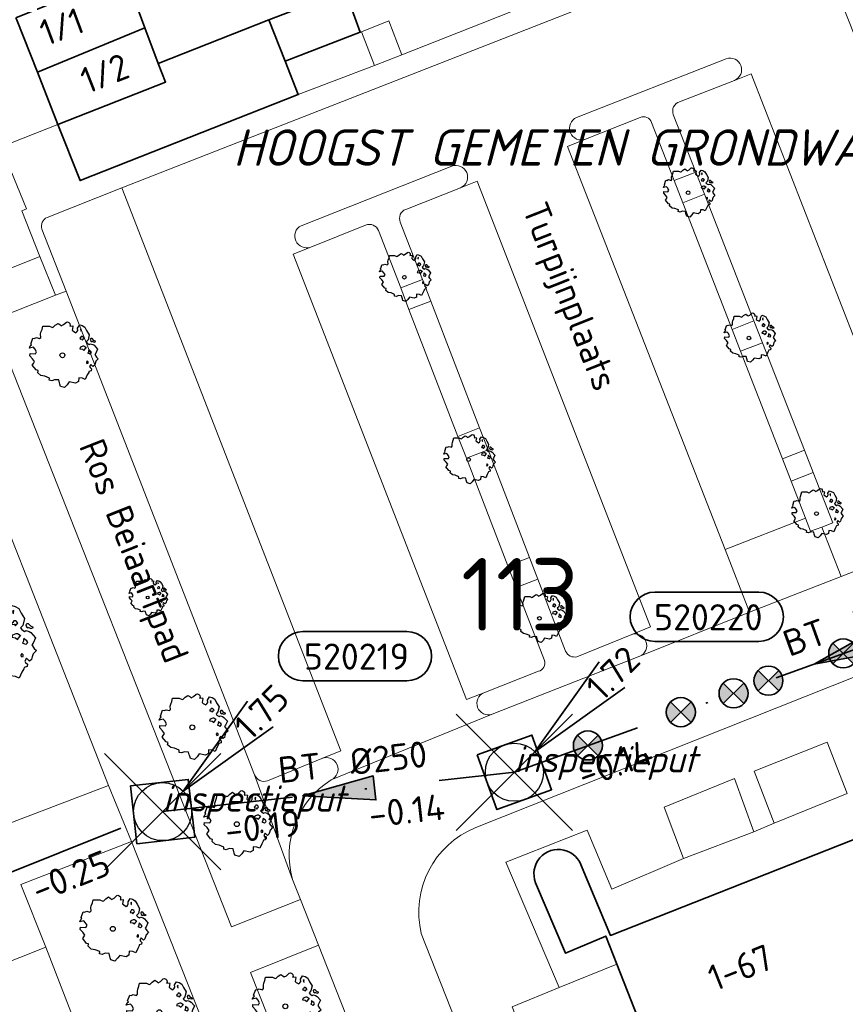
# Model space of a CAD drawing. Header units: metres. Extents: x 152391 to 157968, y 462336 to 467280.
# Tile 241 of 256: x 155077 to 155119, y 464645 to 464696. Entities that reach past the tile are written whole.
import ezdxf
from ezdxf.enums import TextEntityAlignment as Align

# ---------------------------------------------------------------- set-up
doc = ezdxf.new("R2010")
doc.units = ezdxf.units.M
doc.header["$LTSCALE"] = 0.75
doc.header["$PDMODE"] = 3
doc.header["$PDSIZE"] = 3
doc.linetypes.add('RI-VWA_BETON', pattern=[19, 9, -5, 0, -5])
doc.layers.get('0').update_dxf_attribs({"lineweight": 25})
doc.layers.get('defpoints').update_dxf_attribs({"lineweight": 25})
for name, color, linetype, lineweight in [('B-GV-GR-BOOM-S', 252, 'Continuous', 25), ('B-WE-GR-BEPLANTING_CULTUUR_BODEMBEDEKKER-GV', 251, 'Continuous', 18), ('B-WE-GR-BEPLANTING_CULTUUR_HEESTERS-GV', 251, 'Continuous', 18), ('B-WE-GR-GROENVOORZIENING-GV', 251, 'Continuous', 18), ('B-WE-GR-HAAG-GV', 251, 'Continuous', 13), ('B-WE-OG-BEBOUWING-GV', 6, 'Continuous', 35), ('B-WE-OG-BEBOUWING-T18', 1, 'Continuous', 18), ('B-WE-OG-TERREIN_CULTUURSCHEIDING-GV', 251, 'Continuous', 18), ('B-WE-OG-TOPOGRAFIE-T18', 1, 'Continuous', 18), ('B-WE-VH-VERHARDING_BETONSTRAATSTEEN-GV', 251, 'Continuous', 18), ('B-WE-VH-VERHARDING_TEGEL-GV', 251, 'Continuous', 18), ('N-OI-RI-T50', 130, 'Continuous', 50), ('N-OI-RI-VWA_PUTNUMMER-S @ 0.75', 36, 'Continuous', 35), ('N-OI-RI-VWA_RIOOLPUT_INSPECTIEPUT-S', 36, 'Continuous', 35), ('N-OI-RI-VWA_STROOMRICHTING-S @ 0.75', 36, 'Continuous', 35), ('N-OI-RI-VWA_TRANSPORTLEIDING_BETON_250-G', 36, 'RI-VWA_BETON', 35), ('N-OI-WH-T25', 2, 'Continuous', 25)]:
    doc.layers.add(name, color=color, linetype=linetype, lineweight=lineweight)
doc.layers.add('inspectieput', color=7, linetype='Continuous', plot=False)
doc.layers.add('N-OI-RI-VRIJVERVAL_HULPSTUK-S', color=210, linetype='Continuous', lineweight=35, plot=False)
doc.styles.add('NLCS-ISO', font='isocpeur.ttf')
doc.styles.add('NLCS-ISO-M500-T18_CURSIEF', font='NLCS-ISO.ttf', dxfattribs={"oblique": 15, "height": 0.9})
doc.styles.add('NLCS-ISO-M750-T18', font='NLCS-ISO.ttf', dxfattribs={"height": 1.35})
doc.styles.add('NLCS-ISO-M750-T18_CURSIEF', font='NLCS-ISO.ttf', dxfattribs={"oblique": 15, "height": 1.35})
doc.styles.add('NLCS-ISO-M750-T50', font='NLCS-ISO.ttf', dxfattribs={"height": 3.75})

# ---------------------------------------------------------------- blocks, each defined once
blk = doc.blocks.new('*U116')
at = {"ltscale": 0.1}
blk.add_hatch(color=256, dxfattribs=at).paths.add_polyline_path([(-2.5, 0), (2.5, -0.833), (2.5, 0.833)])
at = {"ltscale": 0.1, "flags": 128}
blk.add_lwpolyline([(-2.5, 0), (2.5, -0.833), (2.5, 0.833)], close=True, dxfattribs=at)
at = {"ltscale": 0.1, "style": 'NLCS-ISO'}
for tag, p in [('MAT', (-1, 0.5)), ('BOBL', (-15.08, -3.24))]:
    blk.add_attdef(tag, text='', height=1.8, dxfattribs=at).set_placement(p, align=Align.BOTTOM_RIGHT)
for tag, p in [('DIA', (1, 0.5)), ('BOBR', (14.134, -0.002))]:
    blk.add_attdef(tag, text='', height=1.8, dxfattribs=at).set_placement(p, align=Align.BOTTOM_LEFT)
at = {"layer": 'defpoints', "ltscale": 0.1, "style": 'NLCS-ISO', "flags": 1}
blk.add_attdef('JVA', text='', height=1.8, dxfattribs=at).set_placement((0, -1), align=Align.TOP_CENTER)
blk = doc.blocks.new('*U117')
at = {"ltscale": 0.1}
blk.add_hatch(color=256, dxfattribs=at).paths.add_polyline_path([(-2.5, 0), (2.5, -0.833), (2.5, 0.833)])
at = {"ltscale": 0.1, "flags": 128}
blk.add_lwpolyline([(-2.5, 0), (2.5, -0.833), (2.5, 0.833)], close=True, dxfattribs=at)
at = {"ltscale": 0.1, "style": 'NLCS-ISO'}
for tag, p in [('MAT', (-1, 0.5)), ('BOBL', (-2.838, -3.24))]:
    blk.add_attdef(tag, text='', height=1.8, dxfattribs=at).set_placement(p, align=Align.BOTTOM_RIGHT)
for tag, p in [('DIA', (1, 0.5)), ('BOBR', (1.892, -3.242))]:
    blk.add_attdef(tag, text='', height=1.8, dxfattribs=at).set_placement(p, align=Align.BOTTOM_LEFT)
at = {"layer": 'defpoints', "ltscale": 0.1, "style": 'NLCS-ISO', "flags": 1}
blk.add_attdef('JVA', text='', height=1.8, dxfattribs=at).set_placement((0, -1), align=Align.TOP_CENTER)
blk = doc.blocks.new('*U118')
at = {"ltscale": 0.1}
blk.add_hatch(color=256, dxfattribs=at).paths.add_polyline_path([(-2.5, 0), (2.5, -0.833), (2.5, 0.833)])
at = {"ltscale": 0.1, "flags": 128}
blk.add_lwpolyline([(-2.5, 0), (2.5, -0.833), (2.5, 0.833)], close=True, dxfattribs=at)
at = {"ltscale": 0.1, "style": 'NLCS-ISO'}
for tag, p in [('BOBL', (-25.408, -3.24)), ('MAT', (-1, -3.74))]:
    blk.add_attdef(tag, text='', height=1.8, dxfattribs=at).set_placement(p, align=Align.BOTTOM_RIGHT)
for tag, p in [('BOBR', (24.462, -3.231)), ('DIA', (1, -3.74))]:
    blk.add_attdef(tag, text='', height=1.8, dxfattribs=at).set_placement(p, align=Align.BOTTOM_LEFT)
at = {"layer": 'defpoints', "ltscale": 0.1, "style": 'NLCS-ISO', "flags": 1}
blk.add_attdef('JVA', text='', height=1.8, dxfattribs=at).set_placement((0, -1), align=Align.TOP_CENTER)
blk = doc.blocks.new('B-SRI-PUT_VWA-SO')
at = {"flags": 128}
blk.add_lwpolyline([(-2, 2), (2, 2), (2, -2), (-2, -2)], close=True, dxfattribs=at)
at = {"lineweight": -3, "flags": 128}
blk.add_lwpolyline([(2, -2), (2, 2), (-2, 2), (-2, -2)], close=True, dxfattribs=at)
at = {"lineweight": -3}
blk.add_circle((0, 0), 2, dxfattribs=at)
blk = doc.blocks.new('*U178')
for q in [(5.834, 7.601), (7.601, 5.834)]:
    blk.add_line((1.414, 1.414), q)
blk.add_lwpolyline([(16.81, 12.391), (9.652, 12.391, 1), (9.652, 9.007), (16.81, 9.007, 1)], format="xyb", close=True)
at = {"ltscale": 0.1, "style": 'NLCS-ISO'}
blk.add_attdef('PUTHGT', text='', height=1.8, rotation=45, dxfattribs=at).set_placement((5.388, 5.428), align=Align.MIDDLE_LEFT)
blk.add_attdef('PUTNR', text='', height=1.8, dxfattribs=at).set_placement((13.333, 10.667), align=Align.MIDDLE_CENTER)
blk = doc.blocks.new('SRI-HULP')
h = blk.add_hatch(color=256)
h.dxf.hatch_style = 1
h.paths.add_polyline_path([(-0.707, 0.707, 0.198912), (-1, 0, 0.198912), (-0.707, -0.707), (0, 0)])
h = blk.add_hatch(color=256)
h.dxf.hatch_style = 1
h.paths.add_polyline_path([(1, 0, 0.198912), (0.707, 0.707), (0, 0), (0.707, -0.707, 0.198912)])
for p, q in [((-0.707, 0.707), (0.707, -0.707)), ((-0.707, -0.707), (0.707, 0.707))]:
    blk.add_line(p, q)
blk.add_circle((0, 0), 1)
blk = doc.blocks.new('ACMAP_ANN_TEMPLATE_type knoop')
at = {"layer": 'defpoints', "style": 'NLCS-ISO-M750-T18_CURSIEF', "oblique": 15}
blk.add_attdef('type_knoop', (0, 0), '', height=1.35, dxfattribs=at)
blk = doc.blocks.new('SGR-BOOM_0_10')
at = {"linetype": 'Continuous'}
for p, q in [((-0.82, 0.483), (-0.755, 0.511)), ((-0.755, 0.511), (-0.663, 0.483)), ((-0.663, 0.483), (-0.631, 0.52)), ((-0.637, 0.612), (-0.624, 0.668)), ((-0.631, 0.52), (-0.637, 0.612)), ((-0.624, 0.668), (-0.591, 0.751)), ((-0.591, 0.751), (-0.572, 0.843)), ((-0.572, 0.843), (-0.375, 0.843)), ((-0.375, 0.843), (-0.29, 0.806)), ((-0.29, 0.806), (-0.264, 0.815)), ((-0.264, 0.815), (-0.205, 0.871)), ((-0.205, 0.871), (-0.127, 0.926)), ((-0.127, 0.926), (-0.075, 0.889)), ((-0.075, 0.889), (-0.035, 0.852)), ((-0.035, 0.852), (0.037, 0.889)), ((0.037, 0.889), (0.115, 0.963)), ((0.115, 0.963), (0.148, 0.973)), ((0.148, 0.973), (0.187, 0.954)), ((0.187, 0.954), (0.22, 0.926)), ((0.226, 0.862), (0.213, 0.843)), ((0.213, 0.843), (0.298, 0.852)), ((0.22, 0.926), (0.226, 0.862)), ((0.305, 0.834), (0.285, 0.723)), ((0.285, 0.723), (0.318, 0.695)), ((0.298, 0.852), (0.305, 0.834)), ((0.318, 0.695), (0.39, 0.649)), ((0.39, 0.649), (0.423, 0.677)), ((0.423, 0.677), (0.449, 0.723)), ((0.442, 0.788), (0.501, 0.88)), ((0.449, 0.723), (0.442, 0.788)), ((0.501, 0.88), (0.573, 0.862)), ((0.527, 0.511), (0.501, 0.492)), ((0.547, 0.769), (0.521, 0.751)), ((0.521, 0.751), (0.534, 0.705)), ((0.547, 0.547), (0.527, 0.511)), ((0.534, 0.705), (0.54, 0.695)), ((0.54, 0.714), (0.547, 0.769)), ((0.58, 0.547), (0.547, 0.547)), ((0.573, 0.862), (0.652, 0.815)), ((0.606, 0.529), (0.58, 0.547)), ((0.632, 0.492), (0.606, 0.529)), ((0.652, 0.815), (0.704, 0.714)), ((0.704, 0.714), (0.776, 0.594)), ((0.776, 0.594), (0.743, 0.446)), ((-0.958, 0.206), (-0.932, 0.27)), ((-0.84, 0.233), (-0.958, 0.206)), ((-0.945, -0.016), (-0.938, 0.049)), ((-0.938, 0.049), (-0.781, 0.039)), ((-0.932, 0.27), (-0.899, 0.298)), ((-0.918, 0.326), (-0.86, 0.492)), ((-0.899, 0.298), (-0.918, 0.326)), ((-0.86, 0.492), (-0.82, 0.483)), ((-0.801, 0.187), (-0.84, 0.233)), ((-0.748, 0.104), (-0.801, 0.187)), ((-0.781, 0.039), (-0.748, 0.104)), ((0.501, 0.492), (0.521, 0.464)), ((0.521, 0.233), (0.501, 0.187)), ((0.501, 0.187), (0.58, 0.178)), ((0.521, 0.464), (0.553, 0.474)), ((0.593, 0.261), (0.521, 0.233)), ((0.553, 0.474), (0.58, 0.437)), ((0.58, 0.437), (0.606, 0.474)), ((0.58, 0.178), (0.625, 0.141)), ((0.625, 0.261), (0.593, 0.261)), ((0.606, 0.474), (0.632, 0.492)), ((0.684, 0.224), (0.625, 0.261)), ((0.625, 0.141), (0.678, 0.206)), ((0.678, 0.206), (0.697, 0.233)), ((0.743, 0.446), (0.691, 0.39)), ((0.691, 0.39), (0.717, 0.353)), ((0.717, 0.353), (0.776, 0.316)), ((0.756, 0.104), (0.737, 0.058)), ((0.806, 0.027), (0.737, 0.058)), ((0.763, 0.169), (0.756, 0.132)), ((0.756, 0.132), (0.756, 0.104)), ((0.802, 0.132), (0.763, 0.169)), ((0.776, 0.316), (0.809, 0.335)), ((0.828, 0.113), (0.802, 0.132)), ((0.806, 0.027), (0.848, 0.076)), ((0.828, 0.483), (0.809, 0.455)), ((0.809, 0.455), (0.822, 0.418)), ((0.809, 0.335), (0.881, 0.316)), ((0.822, 0.418), (0.861, 0.39)), ((0.867, 0.483), (0.828, 0.483)), ((0.848, 0.076), (0.828, 0.113)), ((0.861, 0.409), (0.92, 0.381)), ((0.861, 0.39), (0.867, 0.409)), ((0.913, 0.427), (0.867, 0.483)), ((0.881, 0.316), (0.92, 0.289)), ((0.972, 0.4), (0.913, 0.427)), ((0.92, 0.381), (0.972, 0.4)), ((0.92, 0.289), (1.018, 0.178)), ((0.966, 0.058), (0.939, 0.021)), ((0.939, 0.021), (0.992, -0.053)), ((1.018, 0.178), (0.966, 0.058)), ((-0.866, -0.099), (-0.945, -0.016)), ((-0.873, -0.284), (-0.84, -0.238)), ((-0.761, -0.423), (-0.873, -0.284)), ((-0.807, -0.182), (-0.866, -0.099)), ((-0.84, -0.238), (-0.807, -0.182)), ((-0.703, -0.441), (-0.761, -0.423)), ((-0.716, -0.506), (-0.703, -0.441)), ((-0.624, -0.589), (-0.716, -0.506)), ((0.724, -0.164), (0.697, -0.201)), ((0.697, -0.201), (0.704, -0.238)), ((0.71, -0.238), (0.75, -0.229)), ((0.75, -0.192), (0.724, -0.164)), ((0.763, -0.497), (0.724, -0.571)), ((0.75, -0.229), (0.75, -0.192)), ((0.769, -0.469), (0.763, -0.497)), ((0.835, -0.45), (0.769, -0.469)), ((0.822, -0.266), (0.782, -0.33)), ((0.782, -0.33), (0.802, -0.358)), ((0.802, -0.358), (0.841, -0.395)), ((0.887, -0.33), (0.822, -0.266)), ((0.841, -0.395), (0.835, -0.45)), ((0.933, -0.293), (0.887, -0.33)), ((0.946, -0.238), (0.933, -0.293)), ((0.966, -0.173), (0.946, -0.238)), ((1.038, -0.099), (0.966, -0.173)), ((0.992, -0.053), (1.038, -0.099)), ((-0.513, -0.608), (-0.624, -0.589)), ((-0.375, -0.663), (-0.513, -0.608)), ((-0.382, -0.728), (-0.375, -0.663)), ((-0.31, -0.746), (-0.382, -0.728)), ((-0.225, -0.709), (-0.31, -0.746)), ((-0.107, -0.718), (-0.225, -0.709)), ((-0.088, -0.802), (-0.107, -0.718)), ((-0.075, -0.839), (-0.088, -0.802)), ((-0.055, -0.903), (-0.075, -0.839)), ((0.063, -0.94), (-0.055, -0.903)), ((0.141, -0.857), (0.063, -0.94)), ((0.2, -0.774), (0.141, -0.857)), ((0.383, -0.811), (0.2, -0.774)), ((0.468, -0.765), (0.383, -0.811)), ((0.475, -0.654), (0.468, -0.765)), ((0.58, -0.663), (0.475, -0.654)), ((0.665, -0.7), (0.58, -0.663)), ((0.724, -0.571), (0.665, -0.7))]:
    blk.add_line(p, q, dxfattribs=at)
blk.add_circle((0, 0), 0.0711, dxfattribs=at)
blk = doc.blocks.new('SGR-BOOM_21_30')
at = {"linetype": 'Continuous'}
for p, q in [((-0.47, 1.45), (-0.365, 1.548)), ((-0.365, 1.548), (-0.226, 1.647)), ((-0.226, 1.647), (-0.133, 1.581)), ((-0.133, 1.581), (-0.063, 1.515)), ((-0.063, 1.515), (0.065, 1.581)), ((0.065, 1.581), (0.205, 1.712)), ((0.205, 1.712), (0.263, 1.729)), ((0.263, 1.729), (0.333, 1.696)), ((0.333, 1.696), (0.391, 1.647)), ((0.402, 1.532), (0.379, 1.499)), ((0.391, 1.647), (0.402, 1.532)), ((0.786, 1.4), (0.891, 1.565)), ((0.891, 1.565), (1.019, 1.532)), ((1.019, 1.532), (1.158, 1.45)), ((-1.133, 1.088), (-1.109, 1.187)), ((-1.121, 0.924), (-1.133, 1.088)), ((-1.109, 1.187), (-1.051, 1.335)), ((-1.051, 1.335), (-1.016, 1.499)), ((-1.016, 1.499), (-0.668, 1.499)), ((-0.668, 1.499), (-0.516, 1.433)), ((-0.516, 1.433), (-0.47, 1.45)), ((0.379, 1.499), (0.53, 1.515)), ((0.542, 1.483), (0.507, 1.285)), ((0.507, 1.285), (0.565, 1.236)), ((0.53, 1.515), (0.542, 1.483)), ((0.565, 1.236), (0.693, 1.154)), ((0.693, 1.154), (0.751, 1.203)), ((0.751, 1.203), (0.798, 1.285)), ((0.798, 1.285), (0.786, 1.4)), ((0.972, 1.368), (0.926, 1.335)), ((0.926, 1.335), (0.949, 1.253)), ((0.949, 1.253), (0.961, 1.236)), ((0.961, 1.269), (0.972, 1.368)), ((1.158, 1.45), (1.251, 1.269)), ((1.251, 1.269), (1.379, 1.055)), ((1.379, 1.055), (1.321, 0.793)), ((-1.656, 0.48), (-1.598, 0.53)), ((-1.633, 0.579), (-1.528, 0.875)), ((-1.598, 0.53), (-1.633, 0.579)), ((-1.528, 0.875), (-1.458, 0.858)), ((-1.458, 0.858), (-1.342, 0.908)), ((-1.342, 0.908), (-1.179, 0.858)), ((-1.179, 0.858), (-1.121, 0.924)), ((0.937, 0.908), (0.891, 0.875)), ((0.891, 0.875), (0.926, 0.825)), ((0.926, 0.825), (0.984, 0.842)), ((0.972, 0.973), (0.937, 0.908)), ((1.03, 0.973), (0.972, 0.973)), ((0.984, 0.842), (1.03, 0.776)), ((1.077, 0.94), (1.03, 0.973)), ((1.03, 0.776), (1.077, 0.842)), ((1.124, 0.875), (1.077, 0.94)), ((1.077, 0.842), (1.124, 0.875)), ((1.321, 0.793), (1.228, 0.694)), ((1.228, 0.694), (1.275, 0.628)), ((1.275, 0.628), (1.379, 0.563)), ((1.379, 0.563), (1.438, 0.595)), ((1.472, 0.858), (1.438, 0.809)), ((1.438, 0.809), (1.461, 0.743)), ((1.438, 0.595), (1.565, 0.563)), ((1.461, 0.743), (1.531, 0.694)), ((1.542, 0.858), (1.472, 0.858)), ((1.531, 0.727), (1.635, 0.678)), ((1.531, 0.694), (1.542, 0.727)), ((1.624, 0.76), (1.542, 0.858)), ((1.565, 0.563), (1.635, 0.513)), ((1.728, 0.71), (1.624, 0.76)), ((1.635, 0.678), (1.728, 0.71)), ((1.635, 0.513), (1.81, 0.316)), ((-1.703, 0.365), (-1.656, 0.48)), ((-1.493, 0.415), (-1.703, 0.365)), ((-1.679, -0.029), (-1.668, 0.086)), ((-1.668, 0.086), (-1.389, 0.07)), ((-1.423, 0.333), (-1.493, 0.415)), ((-1.33, 0.185), (-1.423, 0.333)), ((-1.389, 0.07), (-1.33, 0.185)), ((0.926, 0.415), (0.891, 0.333)), ((0.891, 0.333), (1.03, 0.316)), ((1.054, 0.464), (0.926, 0.415)), ((1.03, 0.316), (1.112, 0.251)), ((1.112, 0.464), (1.054, 0.464)), ((1.217, 0.398), (1.112, 0.464)), ((1.112, 0.251), (1.205, 0.365)), ((1.205, 0.365), (1.24, 0.415)), ((1.344, 0.185), (1.31, 0.103)), ((1.434, 0.049), (1.31, 0.103)), ((1.356, 0.3), (1.344, 0.234)), ((1.344, 0.234), (1.344, 0.185)), ((1.426, 0.234), (1.356, 0.3)), ((1.472, 0.201), (1.426, 0.234)), ((1.434, 0.049), (1.507, 0.136)), ((1.507, 0.136), (1.472, 0.201)), ((1.717, 0.103), (1.67, 0.037)), ((1.67, 0.037), (1.763, -0.094)), ((1.81, 0.316), (1.717, 0.103)), ((-1.54, -0.177), (-1.679, -0.029)), ((-1.551, -0.505), (-1.493, -0.423)), ((-1.354, -0.752), (-1.551, -0.505)), ((-1.435, -0.324), (-1.54, -0.177)), ((-1.493, -0.423), (-1.435, -0.324)), ((1.286, -0.292), (1.24, -0.357)), ((1.24, -0.357), (1.251, -0.423)), ((1.263, -0.423), (1.333, -0.407)), ((1.333, -0.341), (1.286, -0.292)), ((1.333, -0.407), (1.333, -0.341)), ((1.461, -0.472), (1.391, -0.587)), ((1.577, -0.587), (1.461, -0.472)), ((1.682, -0.423), (1.658, -0.522)), ((1.717, -0.308), (1.682, -0.423)), ((1.845, -0.177), (1.717, -0.308)), ((1.763, -0.094), (1.845, -0.177)), ((-1.249, -0.784), (-1.354, -0.752)), ((-1.272, -0.899), (-1.249, -0.784)), ((-1.109, -1.047), (-1.272, -0.899)), ((1.286, -1.014), (1.182, -1.244)), ((1.356, -0.883), (1.286, -1.014)), ((1.368, -0.834), (1.356, -0.883)), ((1.484, -0.801), (1.368, -0.834)), ((1.391, -0.587), (1.426, -0.637)), ((1.426, -0.637), (1.496, -0.702)), ((1.496, -0.702), (1.484, -0.801)), ((1.658, -0.522), (1.577, -0.587)), ((-0.912, -1.08), (-1.109, -1.047)), ((-0.668, -1.179), (-0.912, -1.08)), ((-0.679, -1.294), (-0.668, -1.179)), ((-0.551, -1.326), (-0.679, -1.294)), ((-0.4, -1.261), (-0.551, -1.326)), ((-0.191, -1.277), (-0.4, -1.261)), ((-0.156, -1.425), (-0.191, -1.277)), ((-0.133, -1.491), (-0.156, -1.425)), ((-0.098, -1.606), (-0.133, -1.491)), ((0.251, -1.524), (0.112, -1.671)), ((0.356, -1.376), (0.251, -1.524)), ((0.682, -1.441), (0.356, -1.376)), ((0.833, -1.359), (0.682, -1.441)), ((0.844, -1.162), (0.833, -1.359)), ((1.03, -1.179), (0.844, -1.162)), ((1.182, -1.244), (1.03, -1.179)), ((0.112, -1.671), (-0.098, -1.606))]:
    blk.add_line(p, q, dxfattribs=at)
blk.add_circle((0, 0), 0.126, dxfattribs=at)
blk = doc.blocks.new('SGR-BOOM_31_50')
at = {"linetype": 'Continuous'}
for p, q in [((-0.626, 1.933), (-0.487, 2.064)), ((-0.487, 2.064), (-0.301, 2.196)), ((-0.301, 2.196), (-0.177, 2.108)), ((-0.177, 2.108), (-0.084, 2.02)), ((-0.084, 2.02), (0.087, 2.108)), ((0.087, 2.108), (0.273, 2.283)), ((0.273, 2.283), (0.351, 2.305)), ((0.351, 2.305), (0.444, 2.261)), ((0.444, 2.261), (0.521, 2.196)), ((0.537, 2.042), (0.506, 1.999)), ((0.521, 2.196), (0.537, 2.042)), ((1.048, 1.867), (1.188, 2.086)), ((1.188, 2.086), (1.358, 2.042)), ((1.358, 2.042), (1.545, 1.933)), ((-1.51, 1.451), (-1.479, 1.582)), ((-1.479, 1.582), (-1.402, 1.78)), ((-1.402, 1.78), (-1.355, 1.999)), ((-1.355, 1.999), (-0.89, 1.999)), ((-0.89, 1.999), (-0.688, 1.911)), ((-0.688, 1.911), (-0.626, 1.933)), ((0.506, 1.999), (0.707, 2.02)), ((0.723, 1.977), (0.676, 1.714)), ((0.676, 1.714), (0.754, 1.648)), ((0.707, 2.02), (0.723, 1.977)), ((0.754, 1.648), (0.924, 1.539)), ((0.924, 1.539), (1.002, 1.604)), ((1.002, 1.604), (1.064, 1.714)), ((1.064, 1.714), (1.048, 1.867)), ((1.296, 1.823), (1.234, 1.78)), ((1.234, 1.78), (1.265, 1.67)), ((1.265, 1.67), (1.281, 1.648)), ((1.281, 1.692), (1.296, 1.823)), ((1.545, 1.933), (1.669, 1.692)), ((1.669, 1.692), (1.839, 1.407)), ((-2.177, 0.772), (-2.038, 1.166)), ((-2.038, 1.166), (-1.944, 1.144)), ((-1.944, 1.144), (-1.789, 1.21)), ((-1.789, 1.21), (-1.572, 1.144)), ((-1.572, 1.144), (-1.495, 1.232)), ((-1.495, 1.232), (-1.51, 1.451)), ((1.25, 1.21), (1.188, 1.166)), ((1.188, 1.166), (1.234, 1.101)), ((1.234, 1.101), (1.312, 1.122)), ((1.296, 1.298), (1.25, 1.21)), ((1.374, 1.298), (1.296, 1.298)), ((1.312, 1.122), (1.374, 1.035)), ((1.436, 1.254), (1.374, 1.298)), ((1.374, 1.035), (1.436, 1.122)), ((1.498, 1.166), (1.436, 1.254)), ((1.436, 1.122), (1.498, 1.166)), ((1.762, 1.057), (1.638, 0.925)), ((1.839, 1.407), (1.762, 1.057)), ((1.963, 1.144), (1.917, 1.079)), ((1.917, 1.079), (1.948, 0.991)), ((2.056, 1.144), (1.963, 1.144)), ((2.165, 1.013), (2.056, 1.144)), ((-2.27, 0.487), (-2.208, 0.641)), ((-1.991, 0.553), (-2.27, 0.487)), ((-2.208, 0.641), (-2.131, 0.706)), ((-2.131, 0.706), (-2.177, 0.772)), ((-1.898, 0.444), (-1.991, 0.553)), ((1.234, 0.553), (1.188, 0.444)), ((1.405, 0.619), (1.234, 0.553)), ((1.483, 0.619), (1.405, 0.619)), ((1.622, 0.531), (1.483, 0.619)), ((1.607, 0.487), (1.653, 0.553)), ((1.638, 0.925), (1.7, 0.838)), ((1.7, 0.838), (1.839, 0.75)), ((1.839, 0.75), (1.917, 0.794)), ((1.917, 0.794), (2.087, 0.75)), ((1.948, 0.991), (2.041, 0.925)), ((2.041, 0.969), (2.18, 0.903)), ((2.041, 0.925), (2.056, 0.969)), ((2.087, 0.75), (2.18, 0.684)), ((2.304, 0.947), (2.165, 1.013)), ((2.18, 0.903), (2.304, 0.947)), ((2.18, 0.684), (2.413, 0.422)), ((-2.239, -0.038), (-2.224, 0.115)), ((-2.224, 0.115), (-1.851, 0.093)), ((-1.774, 0.246), (-1.898, 0.444)), ((-1.851, 0.093), (-1.774, 0.246)), ((1.188, 0.444), (1.374, 0.422)), ((1.374, 0.422), (1.483, 0.334)), ((1.483, 0.334), (1.607, 0.487)), ((1.793, 0.246), (1.746, 0.137)), ((1.911, 0.065), (1.746, 0.137)), ((1.808, 0.4), (1.793, 0.312)), ((1.793, 0.312), (1.793, 0.246)), ((1.901, 0.312), (1.808, 0.4)), ((1.963, 0.268), (1.901, 0.312)), ((1.911, 0.065), (2.01, 0.181)), ((2.01, 0.181), (1.963, 0.268)), ((2.289, 0.137), (2.227, 0.049)), ((2.227, 0.049), (2.351, -0.126)), ((2.413, 0.422), (2.289, 0.137)), ((-2.053, -0.235), (-2.239, -0.038)), ((-1.913, -0.433), (-2.053, -0.235)), ((-1.991, -0.564), (-1.913, -0.433)), ((1.715, -0.389), (1.653, -0.476)), ((1.653, -0.476), (1.669, -0.564)), ((1.777, -0.454), (1.715, -0.389)), ((1.777, -0.542), (1.777, -0.454)), ((2.289, -0.411), (2.242, -0.564)), ((2.459, -0.235), (2.289, -0.411)), ((2.351, -0.126), (2.459, -0.235)), ((-2.069, -0.673), (-1.991, -0.564)), ((-1.805, -1.002), (-2.069, -0.673)), ((-1.665, -1.046), (-1.805, -1.002)), ((1.684, -0.564), (1.777, -0.542)), ((1.948, -0.63), (1.855, -0.783)), ((1.855, -0.783), (1.901, -0.849)), ((1.901, -0.849), (1.994, -0.936)), ((2.103, -0.783), (1.948, -0.63)), ((1.994, -0.936), (1.979, -1.068)), ((2.211, -0.695), (2.103, -0.783)), ((2.242, -0.564), (2.211, -0.695)), ((-1.696, -1.199), (-1.665, -1.046)), ((-1.479, -1.396), (-1.696, -1.199)), ((-1.216, -1.44), (-1.479, -1.396)), ((-0.89, -1.571), (-1.216, -1.44)), ((1.715, -1.352), (1.576, -1.659)), ((1.808, -1.177), (1.715, -1.352)), ((1.824, -1.112), (1.808, -1.177)), ((1.979, -1.068), (1.824, -1.112)), ((-0.906, -1.725), (-0.89, -1.571)), ((-0.735, -1.769), (-0.906, -1.725)), ((-0.533, -1.681), (-0.735, -1.769)), ((-0.254, -1.703), (-0.533, -1.681)), ((-0.208, -1.9), (-0.254, -1.703)), ((-0.177, -1.988), (-0.208, -1.9)), ((-0.13, -2.141), (-0.177, -1.988)), ((0.335, -2.031), (0.149, -2.229)), ((0.475, -1.834), (0.335, -2.031)), ((0.909, -1.922), (0.475, -1.834)), ((1.11, -1.812), (0.909, -1.922)), ((1.126, -1.55), (1.11, -1.812)), ((1.374, -1.571), (1.126, -1.55)), ((1.576, -1.659), (1.374, -1.571)), ((0.149, -2.229), (-0.13, -2.141))]:
    blk.add_line(p, q, dxfattribs=at)
blk.add_circle((0, 0), 0.169, dxfattribs=at)
blk = doc.blocks.new('SGR-BOOM_0_20')
at = {"linetype": 'Continuous'}
for p, q in [((-0.788, 1.001), (-0.762, 1.124)), ((-0.762, 1.124), (-0.501, 1.124)), ((-0.501, 1.124), (-0.387, 1.075)), ((-0.387, 1.075), (-0.352, 1.087)), ((-0.352, 1.087), (-0.274, 1.161)), ((-0.274, 1.161), (-0.169, 1.235)), ((-0.169, 1.235), (-0.099, 1.186)), ((-0.099, 1.186), (-0.047, 1.137)), ((-0.047, 1.137), (0.049, 1.186)), ((0.049, 1.186), (0.154, 1.284)), ((0.154, 1.284), (0.197, 1.297)), ((0.197, 1.297), (0.25, 1.272)), ((0.25, 1.272), (0.293, 1.235)), ((0.302, 1.149), (0.284, 1.124)), ((0.284, 1.124), (0.398, 1.137)), ((0.293, 1.235), (0.302, 1.149)), ((0.407, 1.112), (0.38, 0.964)), ((0.398, 1.137), (0.407, 1.112)), ((0.59, 1.05), (0.668, 1.173)), ((0.598, 0.964), (0.59, 1.05)), ((0.668, 1.173), (0.764, 1.149)), ((0.729, 1.026), (0.694, 1.001)), ((0.721, 0.952), (0.729, 1.026)), ((0.764, 1.149), (0.869, 1.087)), ((0.869, 1.087), (0.939, 0.952)), ((-1.225, 0.434), (-1.146, 0.656)), ((-1.146, 0.656), (-1.094, 0.644)), ((-1.094, 0.644), (-1.007, 0.681)), ((-1.007, 0.681), (-0.884, 0.644)), ((-0.884, 0.644), (-0.841, 0.693)), ((-0.85, 0.816), (-0.832, 0.89)), ((-0.841, 0.693), (-0.85, 0.816)), ((-0.832, 0.89), (-0.788, 1.001)), ((0.38, 0.964), (0.424, 0.927)), ((0.424, 0.927), (0.52, 0.865)), ((0.52, 0.865), (0.564, 0.902)), ((0.564, 0.902), (0.598, 0.964)), ((0.703, 0.681), (0.668, 0.656)), ((0.668, 0.656), (0.694, 0.619)), ((0.694, 1.001), (0.712, 0.939)), ((0.694, 0.619), (0.738, 0.631)), ((0.729, 0.73), (0.703, 0.681)), ((0.712, 0.939), (0.721, 0.927)), ((0.773, 0.73), (0.729, 0.73)), ((0.738, 0.631), (0.773, 0.582)), ((0.808, 0.705), (0.773, 0.73)), ((0.773, 0.582), (0.808, 0.631)), ((0.843, 0.656), (0.808, 0.705)), ((0.808, 0.631), (0.843, 0.656)), ((0.991, 0.594), (0.921, 0.521)), ((0.921, 0.521), (0.956, 0.471)), ((0.939, 0.952), (1.035, 0.792)), ((1.035, 0.792), (0.991, 0.594)), ((1.104, 0.644), (1.078, 0.607)), ((1.078, 0.607), (1.096, 0.557)), ((1.096, 0.557), (1.148, 0.521)), ((1.157, 0.644), (1.104, 0.644)), ((1.148, 0.545), (1.226, 0.508)), ((1.148, 0.521), (1.157, 0.545)), ((1.218, 0.57), (1.157, 0.644)), ((1.296, 0.533), (1.218, 0.57)), ((1.226, 0.508), (1.296, 0.533)), ((-1.277, 0.274), (-1.242, 0.36)), ((-1.12, 0.311), (-1.277, 0.274)), ((-1.259, -0.022), (-1.251, 0.065)), ((-1.251, 0.065), (-1.041, 0.052)), ((-1.242, 0.36), (-1.198, 0.397)), ((-1.198, 0.397), (-1.225, 0.434)), ((-1.068, 0.249), (-1.12, 0.311)), ((-0.998, 0.139), (-1.068, 0.249)), ((-1.041, 0.052), (-0.998, 0.139)), ((0.694, 0.311), (0.668, 0.249)), ((0.668, 0.249), (0.773, 0.237)), ((0.79, 0.348), (0.694, 0.311)), ((0.773, 0.237), (0.834, 0.188)), ((0.834, 0.348), (0.79, 0.348)), ((0.912, 0.299), (0.834, 0.348)), ((0.834, 0.188), (0.904, 0.274)), ((0.904, 0.274), (0.93, 0.311)), ((0.956, 0.471), (1.035, 0.422)), ((1.008, 0.139), (0.982, 0.077)), ((1.075, 0.037), (0.982, 0.077)), ((1.017, 0.225), (1.008, 0.176)), ((1.008, 0.176), (1.008, 0.139)), ((1.069, 0.176), (1.017, 0.225)), ((1.035, 0.422), (1.078, 0.447)), ((1.104, 0.151), (1.069, 0.176)), ((1.075, 0.037), (1.13, 0.102)), ((1.078, 0.447), (1.174, 0.422)), ((1.13, 0.102), (1.104, 0.151)), ((1.174, 0.422), (1.226, 0.385)), ((1.226, 0.385), (1.357, 0.237)), ((1.287, 0.077), (1.253, 0.028)), ((1.253, 0.028), (1.322, -0.071)), ((1.357, 0.237), (1.287, 0.077)), ((-1.155, -0.132), (-1.259, -0.022)), ((-1.164, -0.379), (-1.12, -0.317)), ((-1.015, -0.564), (-1.164, -0.379)), ((-1.076, -0.243), (-1.155, -0.132)), ((-1.12, -0.317), (-1.076, -0.243)), ((0.965, -0.219), (0.93, -0.268)), ((0.93, -0.268), (0.939, -0.317)), ((0.947, -0.317), (1, -0.305)), ((1, -0.256), (0.965, -0.219)), ((1, -0.305), (1, -0.256)), ((1.096, -0.354), (1.043, -0.44)), ((1.043, -0.44), (1.069, -0.477)), ((1.069, -0.477), (1.122, -0.527)), ((1.183, -0.44), (1.096, -0.354)), ((1.244, -0.391), (1.183, -0.44)), ((1.261, -0.317), (1.244, -0.391)), ((1.287, -0.231), (1.261, -0.317)), ((1.383, -0.132), (1.287, -0.231)), ((1.322, -0.071), (1.383, -0.132)), ((-0.937, -0.588), (-1.015, -0.564)), ((-0.954, -0.675), (-0.937, -0.588)), ((-0.832, -0.785), (-0.954, -0.675)), ((-0.684, -0.81), (-0.832, -0.785)), ((-0.501, -0.884), (-0.684, -0.81)), ((-0.509, -0.97), (-0.501, -0.884)), ((-0.413, -0.995), (-0.509, -0.97)), ((-0.3, -0.946), (-0.413, -0.995)), ((-0.143, -0.958), (-0.3, -0.946)), ((-0.117, -1.069), (-0.143, -0.958)), ((0.633, -0.872), (0.625, -1.019)), ((0.773, -0.884), (0.633, -0.872)), ((0.886, -0.933), (0.773, -0.884)), ((0.965, -0.761), (0.886, -0.933)), ((1.017, -0.662), (0.965, -0.761)), ((1.026, -0.625), (1.017, -0.662)), ((1.113, -0.601), (1.026, -0.625)), ((1.122, -0.527), (1.113, -0.601)), ((-0.099, -1.118), (-0.117, -1.069)), ((-0.073, -1.204), (-0.099, -1.118)), ((0.084, -1.254), (-0.073, -1.204)), ((0.188, -1.143), (0.084, -1.254)), ((0.267, -1.032), (0.188, -1.143)), ((0.511, -1.081), (0.267, -1.032)), ((0.625, -1.019), (0.511, -1.081))]:
    blk.add_line(p, q, dxfattribs=at)
blk.add_circle((0, 0), 0.0948, dxfattribs=at)

msp = doc.modelspace()

# ---------------------------------------------------------------- linework, layer by layer
at = {"layer": 'B-WE-GR-BEPLANTING_CULTUUR_BODEMBEDEKKER-GV'}
for points in [[(155094.426, 464695.395), (155094.37, 464695.373), (155090.491, 464693.875), (155091.171, 464692.149), (155095.098, 464693.656)], [(155072.381, 464688.099), (155074.606, 464682.499), (155077.843, 464683.796), (155076.901, 464686.153), (155077.148, 464686.251), (155075.836, 464689.458)], [(155091.28, 464650.614), (155090.872, 464651.649), (155088.917, 464657.044), (155079.192, 464682.015), (155078.641, 464681.797), (155075.376, 464680.505), (155087.731, 464649.2)]]:
    msp.add_lwpolyline(points, close=True, dxfattribs=at)
msp.add_lwpolyline([(155106.633, 464611.7), (155105.129, 464615.479), (155092.212, 464648.25), (155088.709, 464646.85), (155103.82, 464608.76)], dxfattribs=at)
at = {"layer": 'B-WE-GR-BEPLANTING_CULTUUR_HEESTERS-GV'}
for points in [[(155072.945, 464661.193), (155074.509, 464657.22), (155075.694, 464654.334), (155081.378, 464656.496), (155072.337, 464679.519), (155066.584, 464677.226), (155069.871, 464668.953)], [(155115.72, 464654.548), (155119.477, 464656.076), (155118.449, 464658.73), (155114.692, 464657.231)], [(155078.153, 464648.144), (155079.636, 464644.284), (155082.505, 464636.982), (155085.813, 464628.657), (155091.519, 464630.932), (155082.563, 464653.61), (155076.85, 464651.388)]]:
    msp.add_lwpolyline(points, close=True, dxfattribs=at)
at = {"layer": 'B-WE-GR-GROENVOORZIENING-GV'}
for points in [[(155111.011, 464686.572), (155112.127, 464687.006), (155111.681, 464688.149), (155110.567, 464687.715)], [(155098.001, 464681.497), (155097.574, 464682.606), (155096.452, 464682.174), (155096.88, 464681.065)], [(155115.115, 464679.349), (155114.677, 464680.47), (155113.553, 464680.032), (155113.989, 464678.911)], [(155100.525, 464674.946), (155099.407, 464674.515), (155099.84, 464673.39), (155100.958, 464673.821)], [(155116.146, 464673.362), (155116.595, 464672.208), (155117.729, 464672.649), (155117.279, 464673.803)], [(155103.101, 464668.259), (155101.986, 464667.829), (155102.414, 464666.719), (155103.529, 464667.149)], [(155114.676, 464654.107), (155113.678, 464656.849), (155110.041, 464655.38), (155111.039, 464652.726)]]:
    msp.add_lwpolyline(points, close=True, dxfattribs=at)
at = {"layer": 'B-WE-GR-HAAG-GV'}
msp.add_lwpolyline([(155111.039, 464652.726), (155114.676, 464654.107), (155113.678, 464656.849), (155110.041, 464655.38)], close=True, dxfattribs=at)
at = {"layer": 'B-WE-OG-BEBOUWING-GV'}
for points in [[(155076.604, 464696.116), (155076.635, 464696.038), (155077.709, 464693.314), (155083.26, 464695.596), (155082.269, 464698.26), (155082.22, 464698.384)], [(155089.65, 464696.01), (155090.491, 464693.875), (155094.37, 464695.373), (155093.585, 464697.529)], [(155084.323, 464692.797), (155078.773, 464690.614), (155079.916, 464687.714), (155091.171, 464692.149), (155090.491, 464693.875), (155089.65, 464696.01), (155083.944, 464693.759)], [(155083.26, 464695.596), (155077.709, 464693.314), (155078.773, 464690.614), (155084.323, 464692.797), (155083.944, 464693.759)]]:
    msp.add_lwpolyline(points, close=True, dxfattribs=at)
for points in [[(155103.411, 464651.475), (155104.961, 464647.834), (155107.03, 464648.72), (155107.599, 464647.273), (155111.025, 464638.553), (155177.747, 464664.769), (155173.721, 464674.973), (155170.346, 464673.641)], [(155170.346, 464673.641), (155170.009, 464673.508), (155107.27, 464648.755), (155105.806, 464652.247)]]:
    msp.add_lwpolyline(points, dxfattribs=at)
msp.add_lwpolyline([(155105.806, 464652.247, 1.064845), (155103.411, 464651.475)], format="xyb", dxfattribs=at)
at = {"layer": 'B-WE-OG-TERREIN_CULTUURSCHEIDING-GV'}
msp.add_lwpolyline([(155173.721, 464674.973), (155177.747, 464664.769), (155111.025, 464638.553), (155107.599, 464647.273), (155104.63, 464646.062), (155102.208, 464645.075), (155115.073, 464612.075), (155120.082, 464614.103)], dxfattribs=at)
at = {"layer": 'B-WE-VH-VERHARDING_BETONSTRAATSTEEN-GV'}
for points in [[(155129.31, 464671.352), (155117.488, 464701.227), (155082.066, 464687.336), (155093.362, 464658.287), (155092.388, 464657.889)], [(155105.528, 464690.971), (155113.249, 464694.005)], [(155110.517, 464691.131), (155111.681, 464688.149), (155112.127, 464687.006), (155114.677, 464680.47), (155115.115, 464679.349), (155117.279, 464673.803), (155117.729, 464672.649), (155118.745, 464670.045), (155118.173, 464669.833), (155119.17, 464667.284), (155123.926, 464669.145), (155114.541, 464693.226), (155113.667, 464692.887)], [(155113.667, 464692.887), (155110.836, 464691.786)], [(155113.667, 464692.887), (155114.541, 464693.226), (155123.926, 464669.145), (155129.31, 464671.352)], [(155108.801, 464690.965), (155105.989, 464689.851), (155105.057, 464689.482), (155113.184, 464668.667), (155117.337, 464670.298), (155116.595, 464672.208), (155116.146, 464673.362)], [(155116.146, 464673.362), (155113.989, 464678.911), (155113.553, 464680.032), (155111.011, 464686.572), (155110.567, 464687.715), (155109.399, 464690.72)], [(155108.797, 464663.164), (155114.446, 464665.435), (155113.184, 464668.667), (155105.057, 464689.482), (155105.989, 464689.851)], [(155091.311, 464685.386), (155099.087, 464688.456)], [(155089.583, 464656.743), (155092.388, 464657.889), (155093.362, 464658.287), (155082.066, 464687.336), (155078.212, 464685.813)], [(155105.544, 464663.143), (155108.368, 464664.295), (155109.331, 464664.688), (155100.394, 464687.685), (155099.542, 464687.348), (155096.712, 464686.23)], [(155099.542, 464687.348), (155100.394, 464687.685), (155109.331, 464664.688), (155108.368, 464664.295)], [(155094.645, 464685.418), (155091.809, 464684.283), (155090.905, 464683.921), (155099.84, 464660.931), (155100.746, 464661.286)], [(155096.432, 464685.569), (155097.574, 464682.606)], [(155077.947, 464685.213), (155079.192, 464682.015)], [(155103.866, 464662.955), (155102.414, 464666.719), (155101.986, 464667.829), (155099.84, 464673.39), (155099.407, 464674.515), (155096.88, 464681.065), (155096.452, 464682.174), (155095.31, 464685.134)], [(155100.746, 464661.286), (155099.84, 464660.931), (155090.905, 464683.921), (155091.809, 464684.283)], [(155100.32, 464654.327), (155137.101, 464668.946), (155137.127, 464668.948), (155163.286, 464679.192), (155161.507, 464683.738)], [(155097.574, 464682.606), (155098.001, 464681.497), (155100.525, 464674.946), (155100.958, 464673.821), (155103.101, 464668.259), (155103.529, 464667.149), (155104.96, 464663.435)], [(155079.192, 464682.015), (155088.917, 464657.044)], [(155130.07, 464671.681), (155129.31, 464671.352), (155123.926, 464669.145), (155119.17, 464667.284), (155114.446, 464665.435), (155108.797, 464663.164), (155101.171, 464660.176), (155092.869, 464656.783)], [(155100.746, 464661.286), (155103.563, 464662.388)], [(155092.869, 464656.783), (155101.171, 464660.176)], [(155090.872, 464651.649), (155091.28, 464650.614), (155092.212, 464648.25), (155105.129, 464615.479), (155109.936, 464617.344), (155097.515, 464648.859)]]:
    msp.add_lwpolyline(points, dxfattribs=at)
for points in [[(155113.249, 464694.005, -0.978232), (155113.667, 464692.887)], [(155110.836, 464691.786, 0.435234), (155110.517, 464691.131)], [(155105.989, 464689.851, -0.983294), (155105.528, 464690.971)], [(155109.399, 464690.72, 0.452575), (155108.801, 464690.965)], [(155099.087, 464688.456, -0.984651), (155099.542, 464687.348)], [(155078.212, 464685.813, 0.384985), (155077.947, 464685.213)], [(155096.712, 464686.23, 0.430031), (155096.432, 464685.569)], [(155091.809, 464684.283, -0.942694), (155091.311, 464685.386)], [(155095.31, 464685.134, 0.420738), (155094.645, 464685.418)], [(155108.368, 464664.295, -0.927822), (155108.797, 464663.164)], [(155104.96, 464663.435, 0.386302), (155105.544, 464663.143)], [(155103.563, 464662.388, 0.432153), (155103.866, 464662.955)], [(155101.171, 464660.176, -0.968495), (155100.746, 464661.286)], [(155092.388, 464657.889, -0.975833), (155092.869, 464656.783)], [(155088.917, 464657.044, 0.42136), (155089.583, 464656.743)], [(155092.869, 464656.783, 0.334446), (155090.872, 464651.649)], [(155097.515, 464648.859, -0.371005), (155100.32, 464654.327)]]:
    msp.add_lwpolyline(points, format="xyb", dxfattribs=at)
msp.add_lwpolyline([(155118.173, 464669.833), (155117.6, 464669.621), (155117.337, 464670.298), (155113.184, 464668.667), (155114.446, 464665.435), (155119.17, 464667.284)], close=True, dxfattribs=at)
at = {"layer": 'B-WE-VH-VERHARDING_TEGEL-GV'}
for points in [[(155143.379, 464740.851), (155152.511, 464717.452), (155154.561, 464718.132), (155166.161, 464688.88), (155164.63, 464685.498), (155161.3, 464684.243), (155161.507, 464683.738), (155163.286, 464679.192), (155137.127, 464668.948), (155137.101, 464668.946), (155100.32, 464654.327)], [(155130.07, 464671.681), (155130.079, 464671.68), (155134.338, 464673.366), (155122.713, 464703.151), (155122.243, 464704.357), (155117.402, 464702.404), (155113.549, 464700.892), (155111.864, 464700.237), (155107.997, 464698.722), (155105.338, 464697.683), (155102.305, 464696.487), (155100.651, 464695.833), (155096.519, 464694.201), (155095.098, 464693.656), (155091.171, 464692.149), (155079.916, 464687.714), (155078.773, 464690.614), (155075.836, 464689.458), (155077.148, 464686.251), (155076.901, 464686.153), (155077.843, 464683.796), (155078.641, 464681.797), (155079.192, 464682.015), (155077.947, 464685.213)], [(155078.212, 464685.813), (155082.066, 464687.336), (155117.488, 464701.227), (155121.238, 464702.712)], [(155113.249, 464694.005), (155105.528, 464690.971)], [(155110.836, 464691.786), (155113.667, 464692.887)], [(155105.989, 464689.851), (155108.801, 464690.965)], [(155109.399, 464690.72), (155110.567, 464687.715), (155111.681, 464688.149), (155110.517, 464691.131)], [(155099.087, 464688.456), (155091.311, 464685.386)], [(155096.712, 464686.23), (155099.542, 464687.348)], [(155091.809, 464684.283), (155094.645, 464685.418)], [(155095.31, 464685.134), (155096.452, 464682.174), (155097.574, 464682.606), (155096.432, 464685.569)], [(155104.96, 464663.435), (155103.529, 464667.149), (155102.414, 464666.719), (155103.866, 464662.955)], [(155108.368, 464664.295), (155105.544, 464663.143)], [(155101.171, 464660.176), (155108.797, 464663.164)], [(155103.563, 464662.388), (155100.746, 464661.286)], [(155114.676, 464654.107), (155115.72, 464654.548), (155114.692, 464657.231), (155118.449, 464658.73), (155119.477, 464656.076)], [(155092.388, 464657.889), (155089.583, 464656.743)], [(155088.917, 464657.044), (155090.872, 464651.649)], [(155113.043, 464611.253), (155115.073, 464612.075), (155102.208, 464645.075), (155104.63, 464646.062), (155101.87, 464652.539), (155106.07, 464654.196), (155107.35, 464651.152), (155111.039, 464652.726), (155110.041, 464655.38), (155113.678, 464656.849), (155114.676, 464654.107)], [(155097.515, 464648.859), (155109.936, 464617.344), (155110.976, 464614.464), (155111.394, 464613.547)]]:
    msp.add_lwpolyline(points, dxfattribs=at)
for points in [[(155095.098, 464693.656), (155096.519, 464694.201), (155095.839, 464695.963), (155094.426, 464695.395)], [(155077.843, 464683.796), (155074.606, 464682.499), (155072.381, 464688.099), (155069.401, 464686.925), (155071.694, 464681.106), (155072.337, 464679.519), (155081.378, 464656.496), (155082.563, 464653.61), (155091.519, 464630.932), (155092.233, 464629.199), (155100.723, 464607.604), (155103.82, 464608.76), (155088.709, 464646.85), (155092.212, 464648.25), (155091.28, 464650.614), (155087.731, 464649.2), (155075.376, 464680.505), (155078.641, 464681.797)], [(155112.127, 464687.006), (155111.011, 464686.572), (155113.553, 464680.032), (155114.677, 464680.47)], [(155099.407, 464674.515), (155100.525, 464674.946), (155098.001, 464681.497), (155096.88, 464681.065)], [(155113.989, 464678.911), (155116.146, 464673.362), (155117.279, 464673.803), (155115.115, 464679.349)], [(155101.986, 464667.829), (155103.101, 464668.259), (155100.958, 464673.821), (155099.84, 464673.39)], [(155117.337, 464670.298), (155117.6, 464669.621), (155118.173, 464669.833), (155118.745, 464670.045), (155117.729, 464672.649), (155116.595, 464672.208)], [(155074.509, 464657.22), (155039.008, 464643.206), (155040.164, 464640.171), (155035.611, 464638.335), (155036.796, 464635.358), (155041.438, 464637.165), (155042.683, 464634.07), (155078.153, 464648.144), (155076.85, 464651.388), (155082.563, 464653.61), (155081.378, 464656.496), (155075.694, 464654.334)]]:
    msp.add_lwpolyline(points, close=True, dxfattribs=at)
for points in [[(155113.667, 464692.887, 0.978232), (155113.249, 464694.005)], [(155110.517, 464691.131, -0.435234), (155110.836, 464691.786)], [(155105.528, 464690.971, 0.983294), (155105.989, 464689.851)], [(155108.801, 464690.965, -0.452575), (155109.399, 464690.72)], [(155099.542, 464687.348, 0.984651), (155099.087, 464688.456)], [(155077.947, 464685.213, -0.384985), (155078.212, 464685.813)], [(155096.432, 464685.569, -0.430031), (155096.712, 464686.23)], [(155091.311, 464685.386, 0.942694), (155091.809, 464684.283)], [(155094.645, 464685.418, -0.420738), (155095.31, 464685.134)], [(155108.797, 464663.164, 0.927822), (155108.368, 464664.295)], [(155105.544, 464663.143, -0.386302), (155104.96, 464663.435)], [(155103.866, 464662.955, -0.432153), (155103.563, 464662.388)], [(155100.746, 464661.286, 0.968495), (155101.171, 464660.176)], [(155092.869, 464656.783, 0.975833), (155092.388, 464657.889)], [(155089.583, 464656.743, -0.42136), (155088.917, 464657.044)], [(155090.872, 464651.649, -0.334446), (155092.869, 464656.783)], [(155100.32, 464654.327, 0.371005), (155097.515, 464648.859)]]:
    msp.add_lwpolyline(points, format="xyb", dxfattribs=at)
at = {"layer": 'inspectieput'}
for p in [(155102.32, 464657.18), (155084.17, 464655.15)]:
    msp.add_point(p, dxfattribs=at)
at = {"layer": 'N-OI-RI-VWA_TRANSPORTLEIDING_BETON_250-G'}
for p, q in [((155102.32, 464657.18), (155136.77, 464669.62)), ((155084.17, 464655.15), (155102.32, 464657.18)), ((155035.76, 464635.84), (155084.17, 464655.15))]:
    msp.add_line(p, q, dxfattribs=at)

# ---------------------------------------------------------------- block references
at = {"layer": 'B-GV-GR-BOOM-S', "transparency": 33554559}
for name, p in [('SGR-BOOM_0_20', (155111.281, 464687.083)), ('SGR-BOOM_0_20', (155096.641, 464682.725)), ('SGR-BOOM_0_20', (155114.418, 464679.589)), ('SGR-BOOM_21_30', (155079, 464678.7)), ('SGR-BOOM_0_20', (155099.952, 464673.314)), ('SGR-BOOM_0_20', (155117.903, 464670.527)), ('SGR-BOOM_0_10', (155083.4, 464666.2)), ('SGR-BOOM_31_50', (155075.2, 464663.7)), ('SGR-BOOM_0_20', (155103.611, 464665.124)), ('SGR-BOOM_21_30', (155085.7, 464659.5)), ('SGR-BOOM_21_30', (155088, 464654.5)), ('SGR-BOOM_21_30', (155081.6, 464649.1)), ('SGR-BOOM_21_30', (155090.5, 464645.1)), ('SGR-BOOM_21_30', (155084, 464644.8))]:
    msp.add_blockref(name, p, dxfattribs=at)
at = {"layer": 'defpoints'}
for p in [(155102.32, 464657.18), (155084.17, 464655.15)]:
    msp.add_blockref('ACMAP_ANN_TEMPLATE_type knoop', p, dxfattribs=at).add_auto_attribs({'type_knoop': 'inspectieput'})
at = {"layer": 'N-OI-RI-VRIJVERVAL_HULPSTUK-S', "xscale": 0.75, "yscale": 0.75, "zscale": 0.75}
for p in [(155119.281, 464663.312), (155115.422, 464661.906), (155113.625, 464661.25), (155110.906, 464660.281), (155106.109, 464658.562)]:
    msp.add_blockref('SRI-HULP', p, dxfattribs=at)
at = {"layer": 'N-OI-RI-VWA_PUTNUMMER-S @ 0.75', "xscale": 0.75, "yscale": 0.75, "zscale": 0.75}
for p, values in [((155102.32, 464657.18), {'PUTNR': '520220', 'PUTHGT': '1.72'}), ((155084.17, 464655.15), {'PUTNR': '520219', 'PUTHGT': '1.75'})]:
    msp.add_blockref('*U178', p, dxfattribs=at).add_auto_attribs(values)
at = {"layer": 'N-OI-RI-VWA_RIOOLPUT_INSPECTIEPUT-S', "xscale": 0.75, "yscale": 0.75, "zscale": 0.75}
for p, rotation in [((155102.32, 464657.18), 19.85480567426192), ((155084.17, 464655.15), 6.381765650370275)]:
    msp.add_blockref('B-SRI-PUT_VWA-SO', p, dxfattribs=dict(at, rotation=rotation))
at = {"layer": 'N-OI-RI-VWA_STROOMRICHTING-S @ 0.75', "xscale": 0.75, "yscale": 0.75, "zscale": 0.75}
for name, p, rotation, values in [('*U116', (155119.545, 464663.4), 19.85480567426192, {'MAT': 'BT', 'DIA': '%%c250', 'BOBL': '-0.14', 'BOBR': '0.08'}), ('*U117', (155093.245, 464656.165), 6.381765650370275, {'MAT': 'BT', 'DIA': '%%c250', 'BOBL': '-0.19', 'BOBR': '-0.14'}), ('*U118', (155059.965, 464645.495), 21.74629189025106, {'MAT': 'BT', 'DIA': '%%c250', 'BOBL': '-0.49', 'BOBR': '-0.25'})]:
    msp.add_blockref(name, p, dxfattribs=dict(at, rotation=rotation)).add_auto_attribs(values)

# ---------------------------------------------------------------- texts
at = {"layer": 'B-WE-OG-BEBOUWING-T18', "style": 'NLCS-ISO-M750-T18'}
for s, rotation, p in [('1/1', 20.4, (155078.968, 464695.661)), ('1/2', 21.5, (155081.18, 464693.25)), ('1-67', 21.5, (155113.974, 464647.1))]:
    msp.add_text(s, height=1.35, rotation=rotation, dxfattribs=at).set_placement(p, align=Align.MIDDLE)
at = {"layer": 'B-WE-OG-TOPOGRAFIE-T18', "style": 'NLCS-ISO-M750-T18'}
for s, p in [('Turpijnplaats', (155105.029, 464681.676)), ('Ros Beiaartpad', (155082.521, 464668.534))]:
    msp.add_text(s, height=1.35, rotation=291.6, dxfattribs=at).set_placement(p, align=Align.MIDDLE)
at = {"layer": 'N-OI-RI-T50', "style": 'NLCS-ISO-M750-T50'}
msp.add_text('113', height=3.75, dxfattribs=at).set_placement((155099.565, 464664.484))
at = {"layer": 'N-OI-WH-T25', "style": 'NLCS-ISO-M500-T18_CURSIEF', "oblique": 15}
msp.add_text('HOOGST GEMETEN GRONDWATERSTAND ca. +1.10', height=1.875, dxfattribs=at).set_placement((155114.847, 464687.919), align=Align.BOTTOM_CENTER)

doc.saveas('drawing.dxf')
